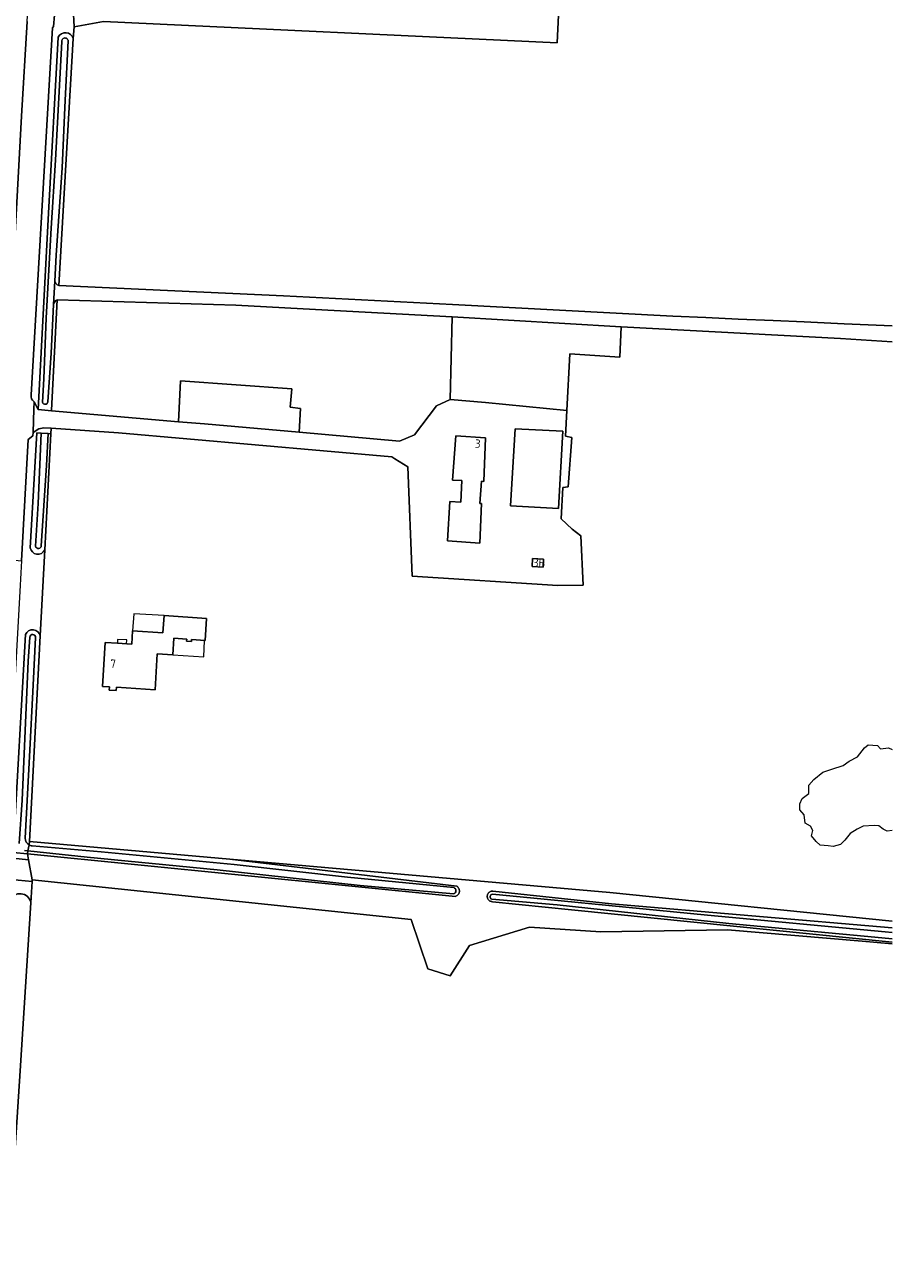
# Model space of a CAD drawing. Extents: x 168026 to 168874, y 448609 to 449769.
# Tile 24 of 39: x 168687 to 168874, y 449082 to 449349. Entities that reach past the tile are written whole.
import ezdxf
from ezdxf.enums import TextEntityAlignment as Align

# ---------------------------------------------------------------- set-up
doc = ezdxf.new("R2010")
doc.units = 0
for name, color, linetype, lineweight in [('B-WE-GR-GRAS-GV', 252, 'Continuous', 5), ('B-WE-GR-GROENVOORZIENING-GV', 252, 'Continuous', 5), ('B-WE-OG-TERREIN_CULTUURSCHEIDING-GV', 252, 'Continuous', 5), ('B-WE-OG-TERREIN_ERF-GV', 252, 'Continuous', 5), ('B-WE-OG-TOPOGRAFIE_BEBOUWING-GV', 1, 'Continuous', 18), ('B-WE-OG-TOPOGRAFIE_BEBOUWING-T18', 7, 'Continuous', 5), ('B-WE-OG-TOPOGRAFIE_BEBOUWING_LUIFEL-GV', 1, 'Continuous', 18), ('B-WE-OG-WATER-GV', 252, 'Continuous', 5), ('B-WE-OG-WATER_GREPPEL-GV', 252, 'Continuous', 5), ('B-WE-OG-WATER_SLOOT-GV', 252, 'Continuous', 5), ('B-WE-VH-VERHARDING_ASFALT-GV', 252, 'Continuous', 5)]:
    doc.layers.add(name, color=color, linetype=linetype, lineweight=lineweight)
doc.styles.add('NLCS-ISO-ANNOTATIEF-T18', font='NLCS-ISO.ttf', dxfattribs={"height": 1.8})

msp = doc.modelspace()

# ---------------------------------------------------------------- linework, layer by layer
at = {"layer": 'B-WE-GR-GRAS-GV', "flags": 128}
for points in [[(168873.864, 449392.64), (168871.993, 449392.735), (168804.131, 449395.932), (168801.708, 449345.332), (168703.945, 449349.962), (168697.595, 449348.772), (168697.446, 449346.266), (168694.288, 449293.077), (168742.706, 449290.828), (168779.096, 449288.934), (168826.579, 449286.462), (168833.724, 449286.144), (168840.658, 449285.835), (168848.227, 449285.498), (168854.87, 449285.202), (168863.503, 449284.818), (168873.864, 449284.357)], [(168873.864, 449151.221), (168867.38, 449151.828), (168838.358, 449154.268), (168811.101, 449153.813), (168795.755, 449154.871), (168782.79, 449150.902), (168778.652, 449144.321), (168773.794, 449145.875), (168770.212, 449156.459), (168688.588, 449165.058), (168688.563, 449164.659), (168688.278, 449160.114)], [(168688.278, 449160.114), (168686.008, 449123.915), (168680.321, 449037.539), (168679.293, 449034.07), (168679.167, 449031.972), (168873.864, 449003.161)]]:
    msp.add_lwpolyline(points, dxfattribs=at)
msp.add_lwpolyline([(168775.692, 449267.169), (168778.632, 449268.486), (168779.037, 449286.325), (168749.643, 449287.91), (168732.466, 449288.837), (168693.992, 449289.978), (168692.754, 449266.23), (168692.746, 449266.07), (168720.104, 449263.714), (168720.556, 449272.541), (168744.501, 449270.81), (168744.171, 449266.865), (168746.401, 449266.561), (168746.067, 449261.451), (168767.698, 449259.559), (168770.967, 449260.882)], close=True, dxfattribs=at)
at = {"layer": 'B-WE-GR-GROENVOORZIENING-GV', "flags": 128}
for points in [[(168873.864, 449280.906), (168862.724, 449281.626), (168815.446, 449284.126), (168815.205, 449277.604), (168804.373, 449278.32), (168803.74, 449266.142), (168803.451, 449260.585), (168804.821, 449260.353), (168804.027, 449249.664), (168802.895, 449249.552), (168802.545, 449242.831), (168804.906, 449240.556), (168806.758, 449239.101), (168807.287, 449228.517), (168801.791, 449228.471), (168770.438, 449230.455), (168769.512, 449254.003), (168766.683, 449255.744), (168766.072, 449256.12), (168707.149, 449261.332), (168692.65, 449262.337), (168692.587, 449261.129), (168691.289, 449236.091), (168690.328, 449217.561)], [(168690.328, 449217.561), (168688.033, 449173.305), (168731.14, 449169.519), (168813.035, 449162.325), (168873.864, 449156.156)], [(168856.265, 449176.589), (168855.124, 449177.25), (168854.884, 449179.051), (168853.983, 449180.132), (168853.983, 449181.394), (168854.463, 449182.535), (168855.905, 449183.616), (168855.905, 449185.418), (168856.986, 449186.679), (168858.908, 449188.241), (168860.83, 449188.841), (168863.292, 449189.682), (168864.613, 449190.583), (168866.355, 449191.544), (168867.857, 449193.466), (168868.698, 449194.126), (168870.68, 449193.946), (168871.34, 449193.286), (168873.082, 449193.466), (168873.864, 449193.114)], [(168873.864, 449175.662), (168872.782, 449175.508), (168871.881, 449175.928), (168870.98, 449176.649), (168869.959, 449176.709), (168867.616, 449176.589), (168866.295, 449175.928), (168864.794, 449175.027), (168863.652, 449173.586), (168862.692, 449172.625), (168861.13, 449172.204), (168860.049, 449172.325), (168858.367, 449172.505), (168857.466, 449173.286), (168856.505, 449174.487), (168856.746, 449175.688), (168856.265, 449176.589)]]:
    msp.add_lwpolyline(points, dxfattribs=at)
msp.add_lwpolyline([(168721.832, 449216.428), (168721.872, 449216.91), (168719.077, 449217.083), (168718.861, 449213.488), (168715.521, 449213.709), (168715.046, 449205.983), (168706.738, 449206.515), (168706.687, 449205.805), (168705.155, 449205.901), (168705.206, 449206.614), (168703.704, 449206.71), (168704.293, 449216.179), (168706.956, 449216.009), (168710.018, 449215.815), (168710.221, 449218.656), (168716.746, 449218.22), (168717.007, 449221.981), (168726.117, 449221.317), (168725.84, 449216.576), (168722.928, 449216.83), (168722.888, 449216.348)], close=True, dxfattribs=at)
at = {"layer": 'B-WE-OG-TERREIN_CULTUURSCHEIDING-GV', "flags": 128}
for points in [[(168680.37, 449295.346), (168680.337, 449294.802), (168682.676, 449294.781), (168682.422, 449290.268), (168680.077, 449290.4), (168680.072, 449289.098), (168681.159, 449289.096), (168681.958, 449289.298), (168682.593, 449289.594), (168683.185, 449290.219), (168683.832, 449291.308), (168684.717, 449300.302), (168686.274, 449329.565), (168687.512, 449349.961), (168689.437, 449383.736), (168691.405, 449420.246), (168692.805, 449446.292), (168694.977, 449485.125), (168699.096, 449558.599), (168698.791, 449558.622), (168698.87, 449559.927), (168697.622, 449557.945)], [(168697.446, 449346.266), (168697.595, 449348.772), (168697.438, 449352.823), (168694.518, 449353.153), (168696.56, 449392.289), (168699.558, 449392.186), (168699.641, 449393.62), (168696.657, 449393.814), (168695.914, 449393.862), (168695.823, 449391.992), (168695.41, 449391.418), (168693.33, 449353.996), (168693.598, 449353.738), (168693.189, 449348.865), (168692.94, 449348.532), (168688.347, 449269.511)], [(168688.986, 449268.035), (168689.851, 449266.319), (168692.073, 449308.657), (168694.191, 449346.546)], [(168688.17, 449236.585), (168689.554, 449261.339), (168690.543, 449261.271), (168692.04, 449261.167), (168692.587, 449261.129), (168692.65, 449262.337), (168691.09, 449262.368), (168690.025, 449262.166), (168688.779, 449261.392), (168688.757, 449260.669), (168687.727, 449259.922), (168686.296, 449233.741), (168686.155, 449231.148), (168685.935, 449227.172), (168685.792, 449224.628), (168682.961, 449174.164), (168683.209, 449172.527), (168683.048, 449169.857), (168687.788, 449169.346), (168687.543, 449170.656), (168684.5, 449170.948), (168687.124, 449217.873)], [(168690.328, 449217.561), (168691.289, 449236.091)], [(168688.278, 449160.114), (168688.563, 449164.659), (168684.068, 449165.101), (168682.77, 449165.229), (168682.696, 449163.98), (168682.453, 449163.584), (168678.222, 449089.006), (168673.611, 449000), (168673.522, 448998.289), (168673.143, 448987.548)]]:
    msp.add_lwpolyline(points, dxfattribs=at)
at = {"layer": 'B-WE-OG-TERREIN_CULTUURSCHEIDING-GV'}
for points in [[(168694.191, 449346.546, -0.6752146), (168697.446, 449346.266)], [(168688.347, 449269.511, 0.2823893), (168688.986, 449268.035)], [(168691.289, 449236.091, -0.7396267), (168688.17, 449236.585)], [(168687.124, 449217.873, -0.7297228), (168690.328, 449217.561)], [(168683.813, 449160.495, -0.7805842), (168688.278, 449160.114)]]:
    msp.add_lwpolyline(points, format="xyb", dxfattribs=at)
at = {"layer": 'B-WE-OG-TERREIN_ERF-GV', "flags": 128}
for points in [[(168717.258, 449395.002), (168717.174, 449392.484), (168699.641, 449393.62), (168699.558, 449392.186), (168697.438, 449352.823), (168697.595, 449348.772), (168703.945, 449349.962), (168801.708, 449345.332), (168804.131, 449395.932), (168699.888, 449400.649), (168699.736, 449398.058), (168699.617, 449396.037)], [(168803.74, 449266.142), (168804.373, 449278.32), (168815.205, 449277.604), (168815.446, 449284.126), (168779.037, 449286.325), (168778.632, 449268.486), (168786.218, 449267.846)], [(168720.556, 449272.541), (168720.104, 449263.714), (168725.689, 449263.233), (168746.067, 449261.451), (168746.401, 449266.561), (168744.171, 449266.865), (168744.501, 449270.81)], [(168778.632, 449268.486), (168775.692, 449267.169), (168770.967, 449260.882), (168767.698, 449259.559), (168746.067, 449261.451), (168725.689, 449263.233), (168720.104, 449263.714), (168692.746, 449266.07), (168689.851, 449266.319), (168688.986, 449268.035), (168688.935, 449266.397), (168688.779, 449261.392), (168690.025, 449262.166), (168691.09, 449262.368), (168692.65, 449262.337), (168707.149, 449261.332), (168766.072, 449256.12), (168766.683, 449255.744), (168769.512, 449254.003), (168770.438, 449230.455), (168801.791, 449228.471), (168807.287, 449228.517), (168806.758, 449239.101), (168804.906, 449240.556), (168802.545, 449242.831), (168802.895, 449249.552), (168804.027, 449249.664), (168804.821, 449260.353), (168803.451, 449260.585), (168803.74, 449266.142), (168786.218, 449267.846)], [(168779.859, 449260.661), (168786.256, 449260.251), (168785.872, 449250.831), (168785.364, 449250.887), (168785.018, 449246.11), (168785.399, 449246.132), (168785.046, 449237.567), (168778.06, 449238.035), (168778.565, 449246.497), (168780.928, 449246.375), (168781.131, 449251.056), (168779.165, 449251.145)], [(168801.982, 449245.054), (168791.597, 449245.613), (168792.656, 449262.214), (168802.876, 449261.664)], [(168798.734, 449234.095), (168798.633, 449232.392), (168796.267, 449232.532), (168796.368, 449234.235)], [(168684.068, 449165.101), (168688.563, 449164.659), (168688.588, 449165.058), (168687.788, 449169.346), (168683.048, 449169.857), (168682.77, 449165.229)]]:
    msp.add_lwpolyline(points, close=True, dxfattribs=at)
at = {"layer": 'B-WE-OG-TOPOGRAFIE_BEBOUWING-GV', "flags": 128}
for points in [[(168786.256, 449260.251), (168779.859, 449260.661), (168779.165, 449251.145), (168781.131, 449251.056), (168780.928, 449246.375), (168778.565, 449246.497), (168778.06, 449238.035), (168785.046, 449237.567), (168785.399, 449246.132), (168785.018, 449246.11), (168785.364, 449250.887), (168785.872, 449250.831)], [(168801.982, 449245.054), (168802.876, 449261.664), (168792.656, 449262.214), (168791.597, 449245.613)], [(168798.734, 449234.095), (168796.368, 449234.235), (168796.267, 449232.532), (168798.633, 449232.392)], [(168719.077, 449217.083), (168721.872, 449216.91), (168721.832, 449216.428), (168722.888, 449216.348), (168722.928, 449216.83), (168725.84, 449216.576), (168726.117, 449221.317), (168717.007, 449221.981), (168716.746, 449218.22), (168710.221, 449218.656), (168710.018, 449215.815), (168706.956, 449216.009), (168704.293, 449216.179), (168703.704, 449206.71), (168705.206, 449206.614), (168705.155, 449205.901), (168706.687, 449205.805), (168706.738, 449206.515), (168715.046, 449205.983), (168715.521, 449213.709), (168718.861, 449213.488)]]:
    msp.add_lwpolyline(points, close=True, dxfattribs=at)
at = {"layer": 'B-WE-OG-TOPOGRAFIE_BEBOUWING_LUIFEL-GV', "flags": 128}
for points in [[(168717.007, 449221.981), (168710.468, 449222.359), (168710.221, 449218.656), (168716.746, 449218.22)], [(168708.96, 449216.713), (168706.996, 449216.816), (168706.956, 449216.009), (168708.918, 449215.885)], [(168725.73, 449216.586), (168722.928, 449216.83), (168722.888, 449216.348), (168721.832, 449216.428), (168721.872, 449216.91), (168719.077, 449217.083), (168718.861, 449213.488), (168725.535, 449213.09)]]:
    msp.add_lwpolyline(points, close=True, dxfattribs=at)
at = {"layer": 'B-WE-OG-WATER-GV', "flags": 128}
for points in [[(168692.04, 449261.167), (168690.543, 449261.271), (168689.903, 449246.101), (168689.325, 449236.918)], [(168690.55, 449237.011), (168691.655, 449254.316), (168692.04, 449261.167)]]:
    msp.add_lwpolyline(points, dxfattribs=at)
at = {"layer": 'B-WE-OG-WATER-GV'}
msp.add_lwpolyline([(168689.325, 449236.918, 0.9283308), (168690.55, 449237.011)], format="xyb", dxfattribs=at)
at = {"layer": 'B-WE-OG-WATER_GREPPEL-GV', "flags": 128}
for points in [[(168693.459, 449294.029), (168693.194, 449288.975)], [(168873.864, 449284.357), (168863.503, 449284.818), (168854.87, 449285.202), (168848.227, 449285.498), (168840.658, 449285.835), (168833.724, 449286.144), (168826.579, 449286.462), (168779.096, 449288.934), (168742.706, 449290.828), (168694.288, 449293.077)], [(168693.992, 449289.978), (168732.466, 449288.837), (168749.643, 449287.91), (168779.037, 449286.325)], [(168779.037, 449286.325), (168815.446, 449284.126), (168862.724, 449281.626), (168873.864, 449280.906)]]:
    msp.add_lwpolyline(points, dxfattribs=at)
at = {"layer": 'B-WE-OG-WATER_GREPPEL-GV'}
for points in [[(168694.288, 449293.077, -0.2568095), (168693.459, 449294.029)], [(168693.194, 449288.975, -0.2461356), (168693.992, 449289.978)]]:
    msp.add_lwpolyline(points, format="xyb", dxfattribs=at)
at = {"layer": 'B-WE-OG-WATER_SLOOT-GV', "flags": 128}
for points in [[(168694.191, 449346.546), (168692.073, 449308.657), (168689.851, 449266.319), (168692.746, 449266.07), (168692.754, 449266.23), (168693.992, 449289.978)], [(168690.821, 449267.944), (168691.056, 449272.946), (168691.619, 449286.093), (168692.702, 449305.378), (168693.625, 449320.032), (168694.983, 449345.651)], [(168694.983, 449345.651), (168693.625, 449320.032), (168692.702, 449305.378), (168691.619, 449286.093), (168691.056, 449272.946), (168690.821, 449267.944)], [(168696.335, 449345.738), (168695.675, 449332.978), (168695.048, 449318.442), (168693.751, 449299.619), (168693.459, 449294.029)], [(168693.459, 449294.029), (168693.751, 449299.619), (168695.048, 449318.442), (168695.675, 449332.978), (168696.335, 449345.738)], [(168694.288, 449293.077), (168697.446, 449346.266)], [(168691.96, 449268.023), (168692.645, 449278.463), (168693.194, 449288.975), (168693.459, 449294.029)], [(168693.194, 449288.975), (168692.645, 449278.463), (168691.96, 449268.023)], [(168689.325, 449236.918), (168689.903, 449246.101), (168690.543, 449261.271), (168689.554, 449261.339), (168688.17, 449236.585)], [(168691.289, 449236.091), (168692.587, 449261.129), (168692.04, 449261.167), (168691.655, 449254.316), (168690.55, 449237.011)], [(168687.124, 449217.873), (168684.5, 449170.948), (168687.543, 449170.656), (168687.66, 449171.286), (168686.901, 449171.366)], [(168685.786, 449172.828), (168686.426, 449182.166), (168687.695, 449212.127), (168688.062, 449217.293)], [(168688.062, 449217.293), (168687.695, 449212.127), (168686.426, 449182.166), (168685.786, 449172.828)], [(168689.32, 449217.22), (168688.819, 449207.003), (168687.976, 449191.602), (168687.039, 449173.99)], [(168687.039, 449173.99), (168687.976, 449191.602), (168688.819, 449207.003), (168689.32, 449217.22)], [(168688.033, 449173.305), (168690.328, 449217.561)], [(168779.315, 449161.999), (168759.274, 449163.819), (168728.439, 449167.179), (168700.393, 449169.944), (168687.66, 449171.286), (168687.543, 449170.656), (168779.752, 449161.478), (168779.869, 449161.519), (168779.995, 449161.579), (168780.113, 449161.654), (168780.221, 449161.741), (168780.319, 449161.84), (168780.405, 449161.95), (168780.478, 449162.069), (168780.536, 449162.195), (168780.58, 449162.327), (168780.608, 449162.464), (168780.621, 449162.603), (168780.617, 449162.742), (168780.598, 449162.88), (168780.563, 449163.015), (168780.512, 449163.145), (168780.448, 449163.268), (168780.369, 449163.383), (168780.278, 449163.488), (168780.175, 449163.582), (168780.062, 449163.664), (168731.14, 449169.519), (168688.033, 449173.305), (168687.9, 449172.584)], [(168687.66, 449171.286), (168687.9, 449172.584)], [(168687.9, 449172.584), (168687.66, 449171.286), (168700.393, 449169.944), (168728.439, 449167.179), (168759.274, 449163.819), (168779.315, 449161.999)], [(168687.9, 449172.584), (168688.033, 449173.305)], [(168688.574, 449172.347), (168703.467, 449171.044), (168732.128, 449168.358), (168756.54, 449165.607), (168779.387, 449163.347)], [(168779.387, 449163.347), (168756.54, 449165.607), (168732.128, 449168.358), (168703.467, 449171.044), (168688.574, 449172.347)], [(168686.901, 449171.366), (168687.66, 449171.286)], [(168873.864, 449156.156), (168813.035, 449162.325), (168731.14, 449169.519), (168780.062, 449163.664), (168780.175, 449163.582), (168780.278, 449163.488), (168780.369, 449163.383), (168780.448, 449163.268), (168780.512, 449163.145), (168780.563, 449163.015), (168780.598, 449162.88), (168780.617, 449162.742), (168780.621, 449162.603), (168780.608, 449162.464), (168780.58, 449162.327), (168780.536, 449162.195), (168780.478, 449162.069), (168780.405, 449161.95), (168780.319, 449161.84), (168780.221, 449161.741), (168780.113, 449161.654), (168779.995, 449161.579), (168779.869, 449161.519), (168779.752, 449161.478), (168687.543, 449170.656), (168687.788, 449169.346)], [(168687.788, 449169.346), (168688.588, 449165.058), (168770.212, 449156.459), (168773.794, 449145.875), (168778.652, 449144.321), (168782.79, 449150.902), (168795.755, 449154.871), (168811.101, 449153.813), (168838.358, 449154.268), (168867.38, 449151.828), (168873.864, 449151.221)], [(168873.864, 449154.666), (168813.357, 449159.877), (168787.851, 449162.601), (168787.726, 449162.605), (168787.591, 449162.593), (168787.459, 449162.565), (168787.331, 449162.521), (168787.209, 449162.463), (168787.095, 449162.391), (168786.99, 449162.306), (168786.896, 449162.209), (168786.814, 449162.102), (168786.745, 449161.986), (168786.691, 449161.862), (168786.651, 449161.733), (168786.627, 449161.6), (168786.619, 449161.466), (168786.627, 449161.331), (168786.651, 449161.198), (168786.69, 449161.069), (168786.744, 449160.945), (168786.813, 449160.829), (168786.895, 449160.721), (168786.989, 449160.624), (168787.093, 449160.539), (168787.207, 449160.467), (168787.329, 449160.408), (168787.457, 449160.365), (168787.589, 449160.337), (168787.723, 449160.325), (168804.758, 449158.602), (168873.864, 449151.611)], [(168873.864, 449151.611), (168804.758, 449158.602), (168787.723, 449160.325), (168787.589, 449160.337), (168787.457, 449160.365), (168787.329, 449160.408), (168787.207, 449160.467), (168787.093, 449160.539), (168786.989, 449160.624), (168786.895, 449160.721), (168786.813, 449160.829), (168786.744, 449160.945), (168786.69, 449161.069), (168786.651, 449161.198), (168786.627, 449161.331), (168786.619, 449161.466), (168786.627, 449161.6), (168786.651, 449161.733), (168786.691, 449161.862), (168786.745, 449161.986), (168786.814, 449162.102), (168786.896, 449162.209), (168786.99, 449162.306), (168787.095, 449162.391), (168787.209, 449162.463), (168787.331, 449162.521), (168787.459, 449162.565), (168787.591, 449162.593), (168787.726, 449162.605), (168787.851, 449162.601), (168813.357, 449159.877), (168873.864, 449154.666)], [(168787.719, 449161.934), (168798.866, 449160.895), (168834.071, 449157.427), (168872.312, 449153.813), (168873.864, 449153.671)], [(168873.864, 449153.671), (168872.312, 449153.813), (168834.071, 449157.427), (168798.866, 449160.895), (168787.719, 449161.934)], [(168679.167, 449031.972), (168679.293, 449034.07), (168680.321, 449037.539), (168686.008, 449123.915), (168688.278, 449160.114)], [(168873.864, 449152.32), (168870.121, 449152.657), (168838.697, 449155.641), (168801.664, 449159.63), (168787.583, 449160.886)], [(168787.583, 449160.886), (168801.664, 449159.63), (168838.697, 449155.641), (168870.121, 449152.657), (168873.864, 449152.32)]]:
    msp.add_lwpolyline(points, dxfattribs=at)
at = {"layer": 'B-WE-OG-WATER_SLOOT-GV'}
for points in [[(168697.446, 449346.266, 0.6752146), (168694.191, 449346.546)], [(168694.983, 449345.651, -1.0094375), (168696.335, 449345.738)], [(168696.335, 449345.738, 1.0094375), (168694.983, 449345.651)], [(168693.459, 449294.029, 0.2568095), (168694.288, 449293.077)], [(168693.992, 449289.978, 0.2461356), (168693.194, 449288.975)], [(168691.96, 449268.023, -0.8843039), (168690.821, 449267.944)], [(168690.821, 449267.944, 0.8843039), (168691.96, 449268.023)], [(168688.17, 449236.585, 0.7396267), (168691.289, 449236.091)], [(168690.55, 449237.011, -0.9283308), (168689.325, 449236.918)], [(168690.328, 449217.561, 0.7297228), (168687.124, 449217.873)], [(168688.062, 449217.293, -0.9961801), (168689.32, 449217.22)], [(168689.32, 449217.22, 0.9961801), (168688.062, 449217.293)], [(168687.039, 449173.99, 0.2452083), (168687.9, 449172.584)], [(168687.9, 449172.584, -0.2452083), (168687.039, 449173.99)], [(168687.9, 449172.584, 0.1014718), (168688.574, 449172.347)], [(168688.574, 449172.347, -0.1014718), (168687.9, 449172.584)], [(168688.278, 449160.114, 0.7805842), (168683.813, 449160.495)], [(168779.387, 449163.347, -0.7892078), (168779.315, 449161.999)], [(168779.315, 449161.999, 0.7892078), (168779.387, 449163.347)], [(168787.583, 449160.886, -0.808913), (168787.719, 449161.934)], [(168787.719, 449161.934, 0.808913), (168787.583, 449160.886)]]:
    msp.add_lwpolyline(points, format="xyb", dxfattribs=at)
at = {"layer": 'B-WE-VH-VERHARDING_ASFALT-GV', "flags": 128}
for points in [[(168688.347, 449269.511), (168692.94, 449348.532), (168693.189, 449348.865), (168693.598, 449353.738)], [(168687.512, 449349.961), (168686.274, 449329.565), (168684.717, 449300.302), (168683.832, 449291.308), (168683.429, 449283.12), (168683.117, 449269.668), (168682.837, 449269.034), (168682.266, 449268.224), (168681.708, 449260.016), (168681.924, 449259.027)], [(168682.228, 449257.767), (168680.933, 449234.219), (168686.296, 449233.741), (168687.727, 449259.922), (168688.757, 449260.669), (168688.779, 449261.392), (168688.935, 449266.397), (168688.986, 449268.035)]]:
    msp.add_lwpolyline(points, dxfattribs=at)
at = {"layer": 'B-WE-VH-VERHARDING_ASFALT-GV'}
msp.add_lwpolyline([(168688.986, 449268.035, -0.2823893), (168688.347, 449269.511)], format="xyb", dxfattribs=at)

# ---------------------------------------------------------------- texts
at = {"layer": 'B-WE-OG-TOPOGRAFIE_BEBOUWING-T18', "style": 'NLCS-ISO-ANNOTATIEF-T18'}
for s, rotation, p in [('3', 356.3, (168784.579, 449258.989)), ('3B', 356.8, (168797.8, 449233.307)), ('7', 356.4, (168706.012, 449211.6))]:
    msp.add_text(s, height=1.8, rotation=rotation, dxfattribs=at).set_placement(p, align=Align.MIDDLE)

doc.saveas('drawing.dxf')
